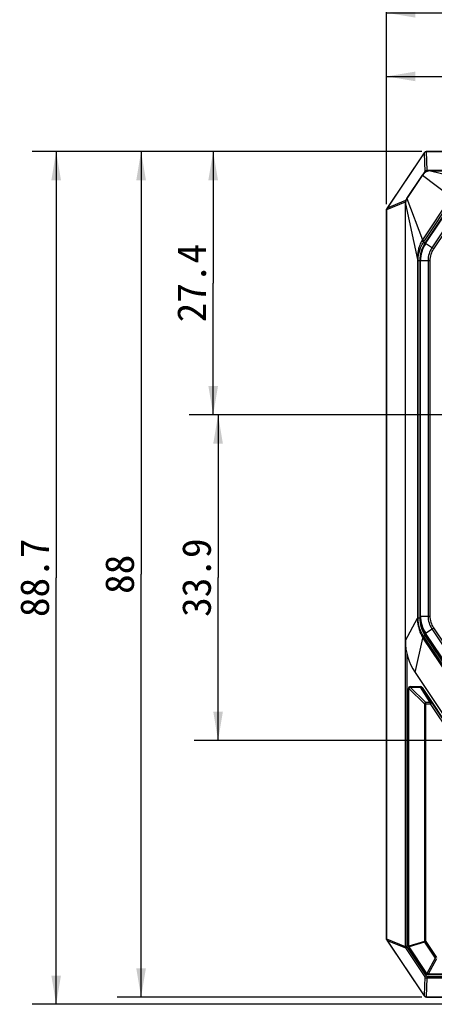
# Model space of a CAD drawing. Header units: millimetres. Extents: x 55 to 505, y 65 to 368.
# Tile 4 of 19: x 55 to 98, y 162 to 265. Entities that reach past the tile are written whole.
import ezdxf
from ezdxf.enums import TextEntityAlignment as Align

# ---------------------------------------------------------------- set-up
doc = ezdxf.new("R2010")
doc.units = ezdxf.units.MM
doc.header["$LTSCALE"] = 32.67
doc.linetypes.add('CENTER', pattern=[0.6, 0.375, -0.075, 0.075, -0.075])
doc.layers.get('0').update_dxf_attribs({"linetype": 'CONTINUOUS'})
for name, color, linetype in [('00_COMPONENTS', 7, 'CONTINUOUS'), ('20_ALL_FEATURES', 7, 'CONTINUOUS'), ('51__DRAFT_DIMS', 7, 'CONTINUOUS')]:
    doc.layers.add(name, color=color, linetype=linetype)
doc.styles.get("Standard").update_dxf_attribs({"font": 'simfang.ttf'})
doc.dimstyles.new('DIMSTYLE_1', dxfattribs={"dimtxt": 3, "dimasz": 3, "dimexe": 2.5, "dimexo": 0.5, "dimgap": 0.75, "dimtad": 1, "dimdec": 1, "dimdsep": 46, "dimtxsty": 'STANDARD', "dimblk": '_FILLED', "dimblk1": '_FILLED', "dimblk2": '_FILLED', "dimcen": 0.09, "dimclrt": 3, "dimazin": 2, "dimtp": 0.3, "dimtm": 0.3, "dimtfac": 1, "dimtdec": 1, "dimtofl": 0, "dimtmove": 0, "dimatfit": 3, "dimldrblk": '_FILLED', "dimfxl": 1, "dimtolj": 1, "dimarcsym": 0})
doc.dimstyles.new('DIMSTYLE_2', dxfattribs={"dimtxt": 3, "dimasz": 3, "dimexe": 2.5, "dimexo": 0.5, "dimgap": 0.75, "dimtad": 1, "dimdsep": 46, "dimtxsty": 'STANDARD', "dimblk": '_FILLED', "dimblk1": '_FILLED', "dimblk2": '_FILLED', "dimcen": 0.09, "dimclrt": 3, "dimazin": 2, "dimtp": 0.3, "dimtm": 0.3, "dimtfac": 1, "dimtofl": 0, "dimtmove": 0, "dimatfit": 3, "dimldrblk": '_FILLED', "dimfxl": 1, "dimtolj": 1, "dimarcsym": 0})
doc.dimstyles.new('DIMSTYLE_4', dxfattribs={"dimtxt": 3, "dimasz": 3, "dimexe": 2.5, "dimexo": 0.5, "dimgap": 0.75, "dimtad": 1, "dimdsep": 46, "dimtxsty": 'STANDARD', "dimblk": '_FILLED', "dimblk1": '_FILLED', "dimblk2": '_FILLED', "dimcen": 0.09, "dimclrt": 3, "dimazin": 2, "dimtp": 0.2, "dimtm": 0.2, "dimtfac": 1, "dimtofl": 0, "dimtmove": 0, "dimatfit": 3, "dimldrblk": '_FILLED', "dimfxl": 1, "dimtolj": 1, "dimarcsym": 0})

# ---------------------------------------------------------------- blocks, each defined once
blk = doc.blocks.new('_FILLED')
at = {"color": 0, "linetype": 'ByBlock'}
blk.add_solid([(0, 0), (-1, 0.167), (-1, -0.167)], dxfattribs=at)
blk = doc.blocks.new('*D1')
at = {"layer": '51__DRAFT_DIMS', "color": 4, "transparency": 16777216}
for p, q in [((97.09, 250.89), (56.55, 250.89)), ((59.05, 250.89), (59.05, 206.52)), ((59.05, 162.14), (59.05, 206.52)), ((101.5, 162.14), (56.55, 162.14))]:
    blk.add_line(p, q, dxfattribs=at)
at = {"layer": '51__DRAFT_DIMS', "color": 4, "transparency": 16777216, "xscale": 3, "yscale": 3, "zscale": 3}
for p, rotation in [((59.05, 250.89), 90), ((59.05, 162.14), 270)]:
    blk.add_blockref('_FILLED', p, dxfattribs=dict(at, rotation=rotation))
at = {"layer": '51__DRAFT_DIMS', "color": 3, "transparency": 16777216}
blk.add_text('88.7', height=3, rotation=90, dxfattribs=at).set_placement((58.3, 206.52), align=Align.CENTER)
blk = doc.blocks.new('*D2')
at = {"layer": '51__DRAFT_DIMS', "color": 4, "transparency": 16777216}
for p, q in [((93.43, 245.39), (93.43, 267.82)), ((147.43, 245.39), (147.43, 267.82)), ((93.43, 265.32), (120.43, 265.32)), ((147.43, 265.32), (120.43, 265.32))]:
    blk.add_line(p, q, dxfattribs=at)
at = {"layer": '51__DRAFT_DIMS', "color": 4, "transparency": 16777216, "xscale": 3, "yscale": 3, "zscale": 3, "rotation": 180}
blk.add_blockref('_FILLED', (93.43, 265.32), dxfattribs=at)
at = {"layer": '51__DRAFT_DIMS', "color": 4, "transparency": 16777216, "xscale": 3, "yscale": 3, "zscale": 3}
blk.add_blockref('_FILLED', (147.43, 265.32), dxfattribs=at)
at = {"layer": '51__DRAFT_DIMS', "color": 3, "transparency": 16777216}
blk.add_text('54', height=3, dxfattribs=at).set_placement((120.43, 266.07), align=Align.CENTER)
blk = doc.blocks.new('*D6')
at = {"layer": '51__DRAFT_DIMS', "color": 4, "transparency": 16777216}
for p, q in [((97.09, 250.89), (65.39, 250.89)), ((67.89, 250.89), (67.89, 206.89)), ((67.89, 162.89), (67.89, 206.89)), ((97.09, 162.89), (65.39, 162.89))]:
    blk.add_line(p, q, dxfattribs=at)
at = {"layer": '51__DRAFT_DIMS', "color": 4, "transparency": 16777216, "xscale": 3, "yscale": 3, "zscale": 3}
for p, rotation in [((67.89, 250.89), 90), ((67.89, 162.89), 270)]:
    blk.add_blockref('_FILLED', p, dxfattribs=dict(at, rotation=rotation))
at = {"layer": '51__DRAFT_DIMS', "color": 3, "transparency": 16777216}
blk.add_text('88', height=3, rotation=90, dxfattribs=at).set_placement((67.14, 206.89), align=Align.CENTER)
blk = doc.blocks.new('*D10')
at = {"layer": '51__DRAFT_DIMS', "color": 4, "transparency": 16777216}
for p, q in [((93.43, 245.39), (93.43, 261.2)), ((120.43, 244.05), (120.43, 261.2)), ((93.43, 258.7), (106.93, 258.7)), ((120.43, 258.7), (106.93, 258.7))]:
    blk.add_line(p, q, dxfattribs=at)
at = {"layer": '51__DRAFT_DIMS', "color": 4, "transparency": 16777216, "xscale": 3, "yscale": 3, "zscale": 3, "rotation": 180}
blk.add_blockref('_FILLED', (93.43, 258.7), dxfattribs=at)
at = {"layer": '51__DRAFT_DIMS', "color": 4, "transparency": 16777216, "xscale": 3, "yscale": 3, "zscale": 3}
blk.add_blockref('_FILLED', (120.43, 258.7), dxfattribs=at)
at = {"layer": '51__DRAFT_DIMS', "color": 3, "transparency": 16777216}
blk.add_text('27', height=3, dxfattribs=at).set_placement((106.93, 259.45), align=Align.CENTER)
blk = doc.blocks.new('*D11')
at = {"layer": '51__DRAFT_DIMS', "color": 4, "transparency": 16777216}
for p, q in [((97.09, 250.89), (72.89, 250.89)), ((75.39, 250.89), (75.39, 237.19)), ((75.39, 223.49), (75.39, 237.19)), ((99.86, 223.49), (72.89, 223.49))]:
    blk.add_line(p, q, dxfattribs=at)
at = {"layer": '51__DRAFT_DIMS', "color": 4, "transparency": 16777216, "xscale": 3, "yscale": 3, "zscale": 3}
for p, rotation in [((75.39, 250.89), 90), ((75.39, 223.49), 270)]:
    blk.add_blockref('_FILLED', p, dxfattribs=dict(at, rotation=rotation))
at = {"layer": '51__DRAFT_DIMS', "color": 3, "transparency": 16777216}
blk.add_text('27.4', height=3, rotation=90, dxfattribs=at).set_placement((74.64, 237.19), align=Align.CENTER)
blk = doc.blocks.new('*D12')
at = {"layer": '51__DRAFT_DIMS', "color": 4, "transparency": 16777216}
for p, q in [((91.75, 223.49), (73.4, 223.49)), ((75.9, 223.49), (75.9, 206.54)), ((75.9, 189.59), (75.9, 206.54)), ((108.93, 189.59), (73.4, 189.59))]:
    blk.add_line(p, q, dxfattribs=at)
at = {"layer": '51__DRAFT_DIMS', "color": 4, "transparency": 16777216, "xscale": 3, "yscale": 3, "zscale": 3}
for p, rotation in [((75.9, 223.49), 90), ((75.9, 189.59), 270)]:
    blk.add_blockref('_FILLED', p, dxfattribs=dict(at, rotation=rotation))
at = {"layer": '51__DRAFT_DIMS', "color": 3, "transparency": 16777216}
blk.add_text('33.9', height=3, rotation=90, dxfattribs=at).set_placement((75.15, 206.54), align=Align.CENTER)

msp = doc.modelspace()

# ---------------------------------------------------------------- linework, layer by layer
at = {"layer": '00_COMPONENTS', "color": 7}
for p, q in [((97.336, 250.756), (93.426, 244.89)), ((97.339, 250.754), (93.479, 244.963)), ((97.352, 250.746), (93.511, 244.984)), ((143.265, 250.89), (97.586, 250.89)), ((143.265, 250.886), (97.586, 250.886)), ((97.586, 250.871), (143.265, 250.871)), ((95.559, 245.989), (97.184, 248.427)), ((98.016, 248.872), (142.835, 248.872)), ((100.486, 245.911), (97.445, 241.351)), ((93.426, 168.89), (93.426, 244.89)), ((93.442, 244.885), (93.426, 244.89)), ((93.442, 244.885), (93.426, 244.89)), ((95.391, 199.996), (95.391, 245.434)), ((97.5, 241.314), (100.542, 245.874)), ((93.429, 244.799), (93.429, 168.98)), ((93.444, 168.98), (93.444, 244.799)), ((96.893, 239.53), (96.893, 202.548)), ((96.96, 202.548), (96.96, 239.53)), ((97.445, 200.726), (102.439, 193.238)), ((102.494, 193.275), (97.5, 200.764)), ((96.399, 196.667), (100.704, 190.212)), ((95.708, 168.199), (95.708, 195.007)), ((95.908, 195.207), (96.961, 195.207)), ((97.127, 195.118), (100.361, 190.269)), ((93.442, 168.895), (93.426, 168.89)), ((93.426, 168.89), (97.336, 163.023)), ((93.479, 168.816), (97.339, 163.025)), ((93.511, 168.795), (97.352, 163.034)), ((97.593, 165.312), (95.742, 168.088)), ((143.092, 165.222), (97.759, 165.222)), ((97.586, 162.908), (143.265, 162.908)), ((97.586, 162.893), (143.265, 162.893)), ((97.586, 162.89), (143.265, 162.89))]:
    msp.add_line(p, q, dxfattribs=at)
at = {"layer": '00_COMPONENTS', "color": 4}
for p, q in [((97.352, 250.746), (97.336, 250.756)), ((97.339, 250.724), (97.408, 248.789)), ((97.569, 250.871), (97.64, 248.897)), ((97.586, 250.871), (97.586, 250.89)), ((97.408, 248.789), (95.397, 245.773)), ((97.184, 248.427), (100.142, 246.156)), ((97.499, 248.728), (97.408, 248.789)), ((97.64, 248.799), (97.64, 248.897)), ((143.211, 248.897), (97.64, 248.897)), ((98.016, 248.872), (103.109, 247.616)), ((95.559, 245.989), (97.175, 241.706)), ((100.135, 246.145), (97.175, 241.706)), ((100.312, 246.027), (97.352, 241.588)), ((100.475, 245.918), (97.434, 241.358)), ((95.366, 245.613), (93.444, 244.809)), ((93.491, 244.955), (93.479, 244.963)), ((95.397, 245.773), (93.511, 244.984)), ((95.366, 245.613), (95.366, 168.166)), ((95.407, 245.613), (95.366, 245.613)), ((95.391, 245.434), (96.649, 239.651)), ((95.44, 245.745), (95.397, 245.773)), ((97.464, 241.338), (100.505, 245.898)), ((97.503, 241.312), (100.544, 245.872)), ((101.197, 245.437), (98.156, 240.877)), ((101.361, 245.327), (98.32, 240.767)), ((93.444, 244.799), (93.429, 244.799)), ((97.175, 241.706), (97.352, 241.588)), ((97.352, 241.588), (97.271, 241.467)), ((98.32, 240.767), (97.271, 241.467)), ((96.647, 239.53), (96.647, 202.359)), ((96.647, 239.53), (97.945, 239.53)), ((96.678, 239.53), (96.678, 202.359)), ((96.88, 239.53), (96.88, 202.359)), ((96.917, 202.548), (96.917, 239.53)), ((96.963, 202.548), (96.963, 239.53)), ((97.748, 239.53), (97.748, 202.548)), ((97.945, 239.53), (97.945, 202.548)), ((95.391, 199.996), (96.648, 202.308)), ((96.647, 202.359), (96.899, 202.359)), ((96.893, 202.548), (97.945, 202.548)), ((97.445, 200.726), (98.32, 201.31)), ((98.156, 201.201), (103.15, 193.712)), ((98.32, 201.31), (103.314, 193.822)), ((96.399, 196.667), (97.226, 200.255)), ((97.226, 200.255), (97.332, 200.326)), ((97.226, 200.255), (102.101, 192.946)), ((97.532, 200.596), (97.269, 200.42)), ((97.269, 200.42), (97.332, 200.326)), ((97.332, 200.326), (102.207, 193.016)), ((97.434, 200.53), (102.372, 193.126)), ((102.458, 193.251), (97.464, 200.739)), ((102.497, 193.277), (97.503, 200.765)), ((95.534, 198.692), (95.534, 168.166)), ((95.708, 195.007), (95.767, 195.007)), ((95.767, 168.199), (95.767, 195.007)), ((97.367, 193.407), (95.767, 195.007)), ((95.908, 195.148), (95.908, 195.207)), ((97.508, 193.548), (95.908, 195.148)), ((95.908, 195.148), (96.961, 195.148)), ((96.961, 195.207), (96.961, 195.148)), ((97.978, 193.548), (96.961, 195.148)), ((98.144, 193.518), (97.127, 195.118)), ((97.127, 195.118), (97.127, 195.118)), ((97.367, 193.407), (97.367, 168.683)), ((97.367, 193.407), (97.978, 193.407)), ((97.508, 168.683), (97.508, 193.548)), ((97.978, 193.548), (97.508, 193.548)), ((97.978, 193.548), (97.978, 193.407)), ((98.144, 193.518), (97.978, 193.407)), ((97.978, 193.407), (100.16, 190.135)), ((98.144, 193.518), (100.326, 190.246)), ((93.429, 168.98), (93.444, 168.98)), ((93.444, 168.97), (95.366, 168.166)), ((93.479, 168.816), (93.491, 168.824)), ((93.511, 168.795), (95.397, 168.006)), ((95.534, 168.166), (95.366, 168.166)), ((95.552, 168.109), (95.397, 168.006)), ((95.552, 168.109), (97.563, 165.093)), ((95.767, 168.199), (95.708, 168.199)), ((95.742, 168.088), (95.791, 168.121)), ((97.367, 168.683), (95.767, 168.199)), ((97.391, 168.605), (95.791, 168.121)), ((97.641, 165.344), (95.791, 168.121)), ((97.508, 168.683), (97.367, 168.683)), ((97.391, 168.605), (97.508, 168.683)), ((97.391, 168.605), (98.498, 166.944)), ((97.508, 168.683), (98.615, 167.022)), ((95.397, 168.006), (97.408, 164.99)), ((98.498, 166.944), (97.641, 165.344)), ((98.615, 166.881), (97.759, 165.281)), ((97.408, 164.99), (97.339, 163.056)), ((97.563, 165.093), (97.408, 164.99)), ((97.641, 165.344), (97.593, 165.312)), ((97.64, 165.049), (143.211, 165.049)), ((97.64, 165.049), (97.64, 164.883)), ((143.092, 165.281), (97.759, 165.281)), ((97.759, 165.222), (97.759, 165.281)), ((97.64, 164.883), (97.569, 162.908)), ((97.64, 164.883), (143.211, 164.883)), ((97.352, 163.033), (97.336, 163.023)), ((97.586, 162.908), (97.586, 162.89))]:
    msp.add_line(p, q, dxfattribs=at)
at = {"layer": '00_COMPONENTS', "color": 7}
for centre, radius, start, end in [((97.586, 250.59), 0.3, 90, 146.30993), ((97.586, 250.59), 0.296, 90, 146.30993), ((98.016, 247.872), 1, 89.99937, 146.31056), ((96.39, 245.434), 1, 146.30981, 180.00012), ((93.726, 244.799), 0.296, 146.30993, 180), ((93.724, 244.799), 0.28, 146.14184, 177.88001), ((100.176, 239.53), 3.283, 146.3, 180), ((100.176, 239.53), 3.216, 146.3, 180), ((100.176, 202.548), 3.283, 180, 213.7), ((100.176, 202.548), 3.216, 180, 213.7), ((101.39, 199.996), 5.999, 179.99988, 213.70012), ((95.908, 195.007), 0.2, 90, 180), ((96.961, 195.007), 0.2, 33.70486, 90), ((93.726, 168.98), 0.296, 180, 213.69007), ((93.724, 168.98), 0.28, 182.11999, 213.85816), ((95.908, 168.199), 0.2, 180, 213.68301), ((97.759, 165.422), 0.2, 213.68301, 270), ((97.586, 163.19), 0.3, 213.69007, 270), ((97.586, 163.19), 0.296, 213.69007, 270)]:
    msp.add_arc(centre, radius, start, end, dxfattribs=at)
at = {"layer": '00_COMPONENTS', "color": 4}
for centre, radius, start, end in [((100.187, 239.516), 3.509, 146.21489, 178.23358), ((100.176, 239.53), 3.296, 146.3, 180), ((100.176, 239.53), 3.259, 146.3, 180), ((100.176, 239.53), 3.212, 146.3, 180), ((66.249, 259.675), 35.767, 329.65198, 329.84244), ((100.176, 239.53), 2.428, 146.3, 180), ((100.176, 239.53), 2.231, 146.3, 180), ((100.686, 239.53), 4.039, 178.28193, 179.99998), ((99.73, 239.53), 3.052, 178.2319, 179.99997), ((100.686, 202.359), 4.039, 180, 180.72637), ((99.73, 202.359), 3.052, 180, 180.74753), ((100.174, 202.365), 3.496, 180.74837, 213.7919), ((100.176, 202.359), 3.296, 180, 213.7), ((100.176, 202.548), 3.259, 180, 213.7), ((100.176, 202.548), 3.212, 180, 213.7), ((100.176, 202.548), 2.428, 180, 213.7), ((100.176, 202.548), 2.231, 180, 213.7), ((84.074, 192.436), 15.302, 30.73254, 31.07791), ((96.051, 168.242), 0.288, 188.64894, 205.03407), ((97.651, 168.727), 0.288, 188.64894, 205.03407)]:
    msp.add_arc(centre, radius, start, end, dxfattribs=at)
at = {"layer": '00_COMPONENTS', "color": 7}
for centre, major_axis, ratio, start_param, end_param in [((97.576, 250.596), (0.224, -0.149), 0.9989959, -3.1415927, -3.0462498), ((97.586, 250.597), (0, 0.275), 0.9996572, 0, 0.0604793), ((93.253, 244.624), (0.32, 0.459), 0.0164648, -0.7537275, -0.6565132), ((93.718, 244.799), (0.274, 0), 0.9996386, 3.1040099, 3.1415927), ((93.718, 168.98), (0.274, 0), 0.9996386, -3.1415927, -3.1040099), ((93.253, 169.155), (-0.32, 0.459), 0.0164648, -2.4850794, -2.3878652), ((97.576, 163.183), (0.224, 0.149), 0.9989959, 3.0462498, 3.1415927), ((97.586, 163.182), (0, 0.275), 0.9996572, -3.2020719, -3.1415927)]:
    msp.add_ellipse(centre, major_axis=major_axis, ratio=ratio, start_param=start_param, end_param=end_param, dxfattribs=at)
for points, knots in [([(97.352, 250.746), (97.376, 250.781), (97.441, 250.843), (97.527, 250.868), (97.569, 250.871)], [0, 0, 0, 0, 0.499603, 1, 1, 1, 1]), ([(97.569, 162.908), (97.527, 162.911), (97.441, 162.936), (97.376, 162.998), (97.352, 163.033)], [0, 0, 0, 0, 0.500397, 1, 1, 1, 1])]:
    msp.add_open_spline(points, degree=3, knots=knots, dxfattribs=at)
at = {"layer": '00_COMPONENTS', "color": 4}
for points, knots in [([(97.64, 248.897), (97.596, 248.896), (97.508, 248.877), (97.436, 248.822), (97.408, 248.789)], [0, 0, 0, 0, 0.5053506, 1, 1, 1, 1]), ([(95.397, 245.773), (95.385, 245.749), (95.367, 245.696), (95.364, 245.641), (95.366, 245.613)], [0, 0, 0, 0, 0.4952016, 1, 1, 1, 1]), ([(97.115, 241.604), (97.029, 241.457), (96.88, 241.15), (96.73, 240.662), (96.652, 240.159), (96.644, 239.82), (96.649, 239.651)], [0, 0, 0, 0, 0.2505372, 0.5008277, 0.7506959, 1, 1, 1, 1]), ([(97.115, 241.604), (97.127, 241.595), (97.149, 241.577), (97.181, 241.552), (97.208, 241.53), (97.23, 241.512), (97.248, 241.496), (97.26, 241.483), (97.267, 241.475), (97.27, 241.47), (97.271, 241.468), (97.271, 241.467)], [0, 0, 0, 0, 0.2169968, 0.4094279, 0.5760937, 0.7160604, 0.8285545, 0.9130825, 0.9696171, 0.9877732, 1, 1, 1, 1]), ([(96.649, 239.651), (96.653, 239.649), (96.661, 239.645), (96.672, 239.637), (96.679, 239.629), (96.68, 239.624)], [0, 0, 0, 0, 0.3392163, 0.6142239, 1, 1, 1, 1]), ([(96.648, 202.308), (96.645, 202.135), (96.664, 201.79), (96.764, 201.281), (96.933, 200.79), (97.09, 200.482), (97.179, 200.334)], [0, 0, 0, 0, 0.2499297, 0.499894, 0.749914, 1, 1, 1, 1]), ([(96.648, 202.308), (96.652, 202.309), (96.659, 202.31), (96.669, 202.313), (96.675, 202.316), (96.678, 202.318), (96.679, 202.319)], [0, 0, 0, 0, 0.3816214, 0.6732518, 0.8766628, 1, 1, 1, 1]), ([(97.179, 200.334), (97.192, 200.345), (97.211, 200.36), (97.233, 200.38), (97.246, 200.391), (97.256, 200.401), (97.263, 200.409), (97.267, 200.415), (97.269, 200.419), (97.269, 200.42)], [0, 0, 0, 0, 0.4063987, 0.5711925, 0.7096641, 0.8214953, 0.9066074, 0.9653875, 1, 1, 1, 1]), ([(95.767, 195.007), (95.782, 195.037), (95.823, 195.092), (95.878, 195.133), (95.908, 195.148)], [0, 0, 0, 0, 0.5000989, 1, 1, 1, 1]), ([(96.961, 195.148), (96.978, 195.153), (97.01, 195.161), (97.058, 195.16), (97.099, 195.146), (97.12, 195.128), (97.127, 195.118)], [0, 0, 0, 0, 0.2934934, 0.5576222, 0.7901296, 1, 1, 1, 1]), ([(97.978, 193.548), (97.994, 193.553), (98.027, 193.561), (98.075, 193.56), (98.116, 193.546), (98.137, 193.528), (98.144, 193.518)], [0, 0, 0, 0, 0.2934877, 0.5576454, 0.7901678, 1, 1, 1, 1]), ([(95.366, 168.166), (95.364, 168.138), (95.367, 168.083), (95.385, 168.03), (95.397, 168.006)], [0, 0, 0, 0, 0.5047927, 1, 1, 1, 1]), ([(95.534, 168.166), (95.534, 168.156), (95.538, 168.136), (95.547, 168.118), (95.552, 168.109)], [0, 0, 0, 0, 0.4997307, 1, 1, 1, 1]), ([(97.408, 164.99), (97.436, 164.957), (97.508, 164.902), (97.596, 164.883), (97.64, 164.883)], [0, 0, 0, 0, 0.4946151, 1, 1, 1, 1]), ([(97.563, 165.093), (97.571, 165.081), (97.588, 165.064), (97.617, 165.051), (97.632, 165.049), (97.64, 165.049)], [0, 0, 0, 0, 0.4986151, 0.7493211, 1, 1, 1, 1]), ([(97.759, 165.281), (97.748, 165.284), (97.706, 165.298), (97.667, 165.322), (97.641, 165.344)], [0, 0, 0, 0, 0.2487801, 1, 1, 1, 1])]:
    msp.add_open_spline(points, degree=3, knots=knots, dxfattribs=at)
msp.add_open_spline([(97.508, 193.548), (97.478, 193.533), (97.423, 193.492), (97.382, 193.437), (97.367, 193.407)], degree=3, dxfattribs=at)
at = {"layer": '20_ALL_FEATURES', "color": 1, "linetype": 'CENTER'}
msp.add_line((120.426, 223.49), (92.498, 223.49), dxfattribs=at)

# ---------------------------------------------------------------- dimensions: what is measured, and where the dimension line sits
at = {"layer": '51__DRAFT_DIMS', "color": 4}
for base, p2, dimstyle, picture, middle in [((147.426, 265.324), (147.426, 244.89), 'DIMSTYLE_2', '*D2', (120.446, 265.324)), ((120.426, 258.698), (120.426, 243.552), 'DIMSTYLE_4', '*D10', (106.882, 258.698))]:
    dim = msp.add_linear_dim(base=base, p1=(93.426, 244.89), p2=p2, dimstyle=dimstyle, dxfattribs=at)
    dim.commit()
    dim.dimension.update_dxf_attribs({"geometry": picture, "text_midpoint": middle, "dimtype": 160})
for base, p1, p2, angle, dimstyle, picture, middle in [((59.049, 250.89), (101.999, 162.142), (97.586, 250.89), 90, 'DIMSTYLE_1', '*D1', (59.049, 206.449)), ((67.889, 250.89), (97.586, 162.89), (97.586, 250.89), 90, 'DIMSTYLE_2', '*D6', (67.889, 206.828)), ((75.388, 223.49), (97.586, 250.89), (100.363, 223.49), 270, 'DIMSTYLE_4', '*D11', (75.388, 237.187)), ((75.903, 189.59), (92.253, 223.49), (109.426, 189.59), 270, 'DIMSTYLE_2', '*D12', (75.903, 206.513))]:
    dim = msp.add_linear_dim(base=base, p1=p1, p2=p2, angle=angle, dimstyle=dimstyle, dxfattribs=at)
    dim.commit()
    dim.dimension.update_dxf_attribs({"geometry": picture, "text_midpoint": middle, "dimtype": 160})

doc.saveas('drawing.dxf')
